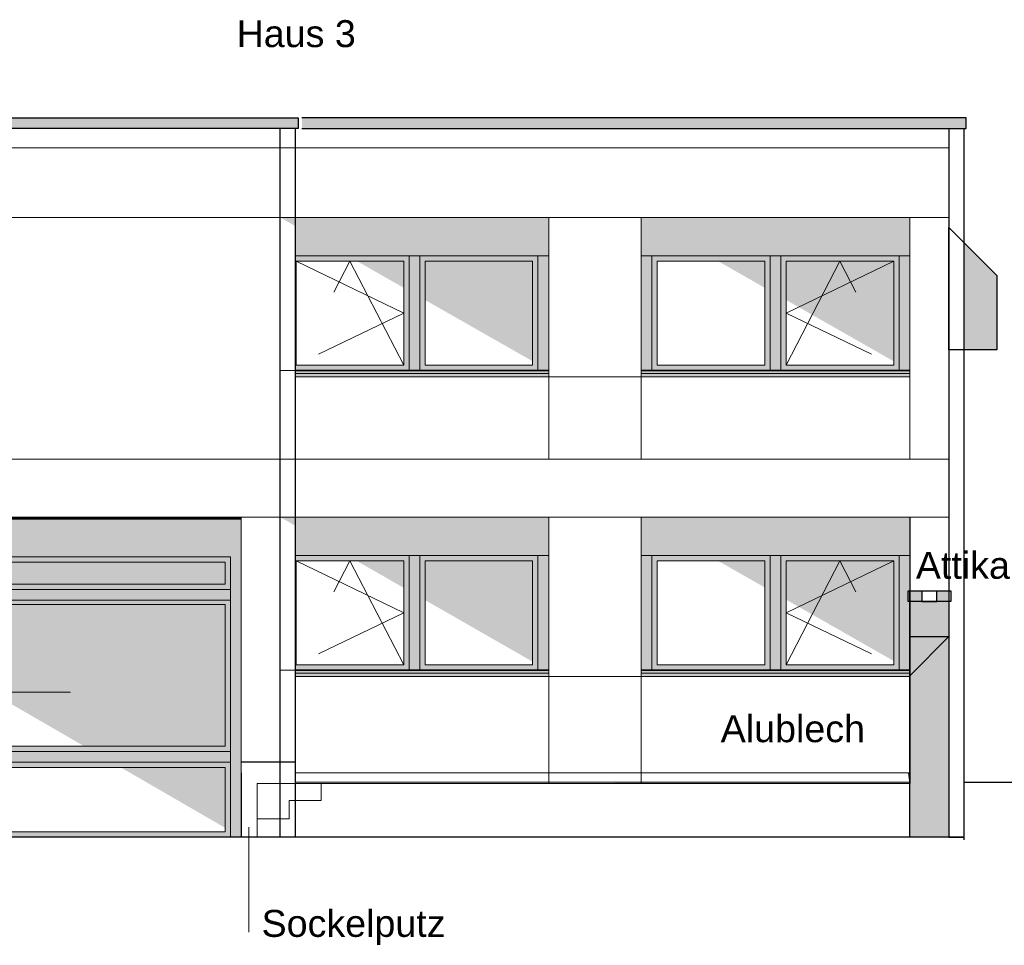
# Model space of a CAD drawing. Header units: metres. Extents: x -8.5 to 47, y -9.6 to 55.9.
# Tile 12 of 13: x 19.1 to 28.3, y 47.2 to 55.9. Entities that reach past the tile are written whole.
import ezdxf

# ---------------------------------------------------------------- set-up
doc = ezdxf.new("R2010")
doc.units = ezdxf.units.M
doc.set_wipeout_variables(frame=1)
doc.linetypes.add('Linienart-2', pattern=[2.999816, 1.999869, -0.999947])
doc.linetypes.add('Linienart-3', pattern=[3.999763, 2.999816, -0.999947])
for name, color, linetype in [('002AA_AA', 109, 'Continuous'), ('003ARCH_A', 7, 'Continuous'), ('003TX_TXT', 7, 'Continuous')]:
    doc.layers.add(name, color=color, linetype=linetype)
doc.layers.add('003SON_SON', color=7, linetype='Continuous', plot=False)
doc.styles.add('ARIAL', font='arial.ttf')
doc.styles.add('Arial (bold)', font='arial.ttf')
doc.styles.add('Arial Narrow', font='arial.ttf')

# ---------------------------------------------------------------- blocks, each defined once
blk = doc.blocks.new('Gruppe-17-1')
at = {"layer": '003ARCH_A', "linetype": 'Continuous', "lineweight": 0}
for points in [[(-11.5228, 26.4079), (-9.0128, 26.4079), (-9.0128, 26.3779), (-11.5228, 26.3779)], [(-11.5228, 26.3779), (-9.0128, 26.3779), (-9.0128, 26.3479), (-11.5228, 26.3479)]]:
    blk.add_hatch(color=252, dxfattribs=at).paths.add_polyline_path(points)
at = {"layer": '003ARCH_A', "color": 7, "linetype": 'Continuous', "lineweight": 18, "flags": 128}
for points in [[(-11.5228, 26.4079), (-9.0128, 26.4079), (-9.0128, 26.3779), (-11.5228, 26.3779)], [(-11.5228, 26.3779), (-9.0128, 26.3779), (-9.0128, 26.3479), (-11.5228, 26.3479)]]:
    blk.add_lwpolyline(points, close=True, dxfattribs=at)
blk = doc.blocks.new('Gruppe-18-1')
at = {"layer": '003ARCH_A', "linetype": 'Continuous', "lineweight": 0}
for points in [[(-11.5228, 26.4079), (-11.5228, 27.8379), (-9.0128, 27.8379), (-9.0128, 26.4079)], [(-10.3178, 27.4779), (-10.2178, 27.4779), (-10.2178, 26.4079), (-10.3178, 26.4079)]]:
    blk.add_hatch(color=252, dxfattribs=at).paths.add_polyline_path(points)
at = {"layer": '003ARCH_A', "color": 7, "linetype": 'Continuous', "lineweight": 13}
for p, q in [((-9.0128, 27.4779), (-11.5228, 27.4779)), ((-11.4228, 26.4579), (-11.4228, 27.4279)), ((-10.3178, 26.4579), (-10.3178, 27.4279)), ((-10.2178, 26.4579), (-10.2178, 27.4279)), ((-9.1128, 26.4579), (-9.1128, 27.4279)), ((-9.0128, 26.4079), (-11.5228, 26.4079))]:
    blk.add_line(p, q, dxfattribs=at)
at = {"layer": '003ARCH_A', "color": 7, "linetype": 'Continuous', "lineweight": 35}
blk.add_line((-11.5228, 26.4079), (-9.0128, 26.4079), dxfattribs=at)
at = {"layer": '003ARCH_A', "color": 7, "linetype": 'Continuous', "lineweight": 18, "flags": 128}
for points in [[(-11.5228, 26.4079), (-11.5228, 27.8379), (-9.0128, 27.8379), (-9.0128, 26.4079)], [(-11.4228, 27.4779), (-10.3178, 27.4779), (-10.3178, 26.4079), (-11.4228, 26.4079)], [(-10.3178, 27.4779), (-10.2178, 27.4779), (-10.2178, 26.4079), (-10.3178, 26.4079)], [(-10.2178, 27.4779), (-9.1128, 27.4779), (-9.1128, 26.4079), (-10.2178, 26.4079)]]:
    blk.add_lwpolyline(points, close=True, dxfattribs=at)
at = {"layer": '003ARCH_A', "color": 7}
blk.add_blockref('Gruppe-17-1', (0, 0), dxfattribs=at)
at = {"color": 255, "linetype": 'Continuous', "lineweight": 18}
for points in [[(-11.3728, 27.4279), (-10.3678, 27.4279), (-10.3678, 26.4579), (-11.3728, 26.4579)], [(-10.1678, 27.4279), (-9.1628, 27.4279), (-9.1628, 26.4579), (-10.1678, 26.4579)]]:
    blk.add_wipeout(points, dxfattribs=at).dxf.layer = '003ARCH_A'
at = {"layer": '003ARCH_A', "color": 7, "linetype": 'Continuous', "lineweight": 18, "flags": 128}
for points in [[(-11.3728, 27.4279), (-10.3678, 27.4279), (-10.3678, 26.4579), (-11.3728, 26.4579)], [(-10.1678, 27.4279), (-9.1628, 27.4279), (-9.1628, 26.4579), (-10.1678, 26.4579)]]:
    blk.add_lwpolyline(points, close=True, dxfattribs=at)
at = {"layer": '003ARCH_A', "color": 7, "linetype": 'Linienart-2', "lineweight": 18, "flags": 128}
blk.add_lwpolyline([(-11.3728, 27.4279), (-10.3678, 26.9429), (-11.3728, 26.4579), (-10.8703, 27.4279), (-10.3678, 26.4579)], dxfattribs=at)
blk = doc.blocks.new('Gruppe-19-1')
at = {"layer": '003ARCH_A', "linetype": 'Continuous', "lineweight": 0}
for points in [[(-11.5228, 23.6079), (-9.0128, 23.6079), (-9.0128, 23.5779), (-11.5228, 23.5779)], [(-11.5228, 23.5779), (-9.0128, 23.5779), (-9.0128, 23.5479), (-11.5228, 23.5479)]]:
    blk.add_hatch(color=252, dxfattribs=at).paths.add_polyline_path(points)
at = {"layer": '003ARCH_A', "color": 7, "linetype": 'Continuous', "lineweight": 18, "flags": 128}
for points in [[(-11.5228, 23.6079), (-9.0128, 23.6079), (-9.0128, 23.5779), (-11.5228, 23.5779)], [(-11.5228, 23.5779), (-9.0128, 23.5779), (-9.0128, 23.5479), (-11.5228, 23.5479)]]:
    blk.add_lwpolyline(points, close=True, dxfattribs=at)
blk = doc.blocks.new('Gruppe-20-1')
at = {"layer": '003ARCH_A', "linetype": 'Continuous', "lineweight": 0}
for points in [[(-11.5228, 23.6079), (-11.5228, 25.0379), (-9.0128, 25.0379), (-9.0128, 23.6079)], [(-10.3178, 24.6779), (-10.2178, 24.6779), (-10.2178, 23.6079), (-10.3178, 23.6079)]]:
    blk.add_hatch(color=252, dxfattribs=at).paths.add_polyline_path(points)
at = {"layer": '003ARCH_A', "color": 7, "linetype": 'Continuous', "lineweight": 13}
for p, q in [((-9.0128, 24.6779), (-11.5228, 24.6779)), ((-11.4228, 23.6579), (-11.4228, 24.6279)), ((-10.3178, 23.6579), (-10.3178, 24.6279)), ((-10.2178, 23.6579), (-10.2178, 24.6279)), ((-9.1128, 23.6579), (-9.1128, 24.6279)), ((-9.0128, 23.6079), (-11.5228, 23.6079))]:
    blk.add_line(p, q, dxfattribs=at)
at = {"layer": '003ARCH_A', "color": 7, "linetype": 'Continuous', "lineweight": 35}
blk.add_line((-11.5228, 23.6079), (-9.0128, 23.6079), dxfattribs=at)
at = {"layer": '003ARCH_A', "color": 7, "linetype": 'Continuous', "lineweight": 18, "flags": 128}
for points in [[(-11.5228, 23.6079), (-11.5228, 25.0379), (-9.0128, 25.0379), (-9.0128, 23.6079)], [(-11.4228, 24.6779), (-10.3178, 24.6779), (-10.3178, 23.6079), (-11.4228, 23.6079)], [(-10.3178, 24.6779), (-10.2178, 24.6779), (-10.2178, 23.6079), (-10.3178, 23.6079)], [(-10.2178, 24.6779), (-9.1128, 24.6779), (-9.1128, 23.6079), (-10.2178, 23.6079)]]:
    blk.add_lwpolyline(points, close=True, dxfattribs=at)
at = {"layer": '003ARCH_A', "color": 7}
blk.add_blockref('Gruppe-19-1', (0, 0), dxfattribs=at)
at = {"color": 255, "linetype": 'Continuous', "lineweight": 18}
for points in [[(-11.3728, 24.6279), (-10.3678, 24.6279), (-10.3678, 23.6579), (-11.3728, 23.6579)], [(-10.1678, 24.6279), (-9.1628, 24.6279), (-9.1628, 23.6579), (-10.1678, 23.6579)]]:
    blk.add_wipeout(points, dxfattribs=at).dxf.layer = '003ARCH_A'
at = {"layer": '003ARCH_A', "color": 7, "linetype": 'Continuous', "lineweight": 18, "flags": 128}
for points in [[(-11.3728, 24.6279), (-10.3678, 24.6279), (-10.3678, 23.6579), (-11.3728, 23.6579)], [(-10.1678, 24.6279), (-9.1628, 24.6279), (-9.1628, 23.6579), (-10.1678, 23.6579)]]:
    blk.add_lwpolyline(points, close=True, dxfattribs=at)
at = {"layer": '003ARCH_A', "color": 7, "linetype": 'Linienart-2', "lineweight": 18, "flags": 128}
blk.add_lwpolyline([(-11.3728, 24.6279), (-10.3678, 24.1429), (-11.3728, 23.6579), (-10.8703, 24.6279), (-10.3678, 23.6579)], dxfattribs=at)
blk = doc.blocks.new('Gruppe-21-1')
at = {"layer": '003ARCH_A', "linetype": 'Continuous', "lineweight": 0}
for points in [[(-17.0228, 22.0479), (-17.0228, 25.0264), (-11.8878, 25.0264), (-11.8878, 22.0479), (-11.9878, 22.0479), (-11.9878, 24.6664), (-16.9228, 24.6664), (-16.9228, 22.0479)], [(-16.9228, 24.6664), (-14.5126, 24.6664), (-14.5126, 24.3618), (-16.9228, 24.3618)], [(-14.5126, 24.6664), (-14.4126, 24.6664), (-14.4126, 22.0479), (-14.5126, 22.0479)], [(-14.4126, 24.6664), (-11.9878, 24.6664), (-11.9878, 22.8479), (-14.4126, 22.8479)], [(-14.4126, 24.6664), (-11.9882, 24.6664), (-11.9882, 24.3618), (-14.4126, 24.3618)], [(-16.9228, 24.3618), (-14.5126, 24.3618), (-14.5126, 24.2618), (-16.9228, 24.2618)], [(-16.9228, 24.2618), (-14.5126, 24.2618), (-14.5126, 22.0479), (-16.9228, 22.0479)], [(-14.4126, 22.8479), (-11.9878, 22.8479), (-11.9878, 22.7479), (-14.4126, 22.7479)], [(-14.4126, 22.7479), (-11.9878, 22.7479), (-11.9878, 22.0479), (-14.4126, 22.0479)]]:
    blk.add_hatch(color=252, dxfattribs=at).paths.add_polyline_path(points)
at = {"layer": '003ARCH_A', "color": 7, "linetype": 'Continuous', "lineweight": 9}
for p, q in [((-11.8878, 22.0479), (-11.8878, 25.0379)), ((-11.8878, 25.0191), (-17.0228, 25.0191)), ((-16.9228, 22.0479), (-16.9228, 25.0191)), ((-14.5126, 22.0479), (-14.5126, 24.6664)), ((-14.4126, 22.8479), (-14.4126, 24.5891)), ((-11.9878, 24.5891), (-11.9878, 22.8479)), ((-11.8878, 22.0479), (-11.8878, 23.1948)), ((-11.9878, 22.8479), (-14.4126, 22.8479)), ((-14.4126, 22.0979), (-14.4126, 22.6979)), ((-11.9878, 22.6979), (-11.9878, 22.0979))]:
    blk.add_line(p, q, dxfattribs=at)
at = {"layer": '003ARCH_A', "color": 7, "linetype": 'Continuous', "lineweight": 13}
for p, q in [((-14.5128, 24.6664), (-17.0228, 24.6664)), ((-16.9228, 23.3052), (-16.9228, 24.6164))]:
    blk.add_line(p, q, dxfattribs=at)
at = {"layer": '003ARCH_A', "color": 7, "linetype": 'Continuous', "lineweight": 18, "flags": 128}
for points in [[(-17.0228, 22.0479), (-17.0228, 25.0264), (-11.8878, 25.0264), (-11.8878, 22.0479), (-11.9878, 22.0479), (-11.9878, 24.6664), (-16.9228, 24.6664), (-16.9228, 22.0479)], [(-16.9228, 24.6664), (-14.5126, 24.6664), (-14.5126, 24.3618), (-16.9228, 24.3618)], [(-14.5126, 24.6664), (-14.4126, 24.6664), (-14.4126, 22.0479), (-14.5126, 22.0479)], [(-14.4126, 24.6664), (-11.9878, 24.6664), (-11.9878, 22.8479), (-14.4126, 22.8479)], [(-14.4126, 24.6664), (-11.9882, 24.6664), (-11.9882, 24.3618), (-14.4126, 24.3618)], [(-16.9228, 24.3618), (-14.5126, 24.3618), (-14.5126, 24.2618), (-16.9228, 24.2618)], [(-16.9228, 24.2618), (-14.5126, 24.2618), (-14.5126, 22.0479), (-16.9228, 22.0479)], [(-14.4126, 22.8479), (-11.9878, 22.8479), (-11.9878, 22.7479), (-14.4126, 22.7479)], [(-14.4126, 22.7479), (-11.9878, 22.7479), (-11.9878, 22.0479), (-14.4126, 22.0479)]]:
    blk.add_lwpolyline(points, close=True, dxfattribs=at)
at = {"color": 255, "linetype": 'Continuous', "lineweight": 18}
for points in [[(-16.8728, 24.6164), (-14.5626, 24.6164), (-14.5626, 24.4118), (-16.8728, 24.4118)], [(-14.3626, 24.6164), (-12.0382, 24.6164), (-12.0382, 24.4118), (-14.3626, 24.4118)], [(-16.8728, 24.2118), (-14.5626, 24.2118), (-14.5626, 22.0979), (-16.8728, 22.0979)], [(-14.3626, 24.2218), (-12.0378, 24.2218), (-12.0378, 22.8979), (-14.3626, 22.8979)], [(-14.3626, 22.6979), (-12.0378, 22.6979), (-12.0378, 22.0979), (-14.3626, 22.0979)]]:
    blk.add_wipeout(points, dxfattribs=at).dxf.layer = '003ARCH_A'
at = {"layer": '003ARCH_A', "linetype": 'Continuous', "lineweight": 0}
for color, points in [(252, [(-14.413, 24.3618), (-11.9882, 24.3618), (-11.9882, 24.2618), (-14.413, 24.2618)]), (7, [(-15.5021, 23.3998), (-15.5051, 23.4006), (-15.5021, 23.4014)]), (7, [(-13.4881, 23.4014), (-13.4851, 23.4006), (-13.4881, 23.3998)])]:
    blk.add_hatch(color=color, dxfattribs=at).paths.add_polyline_path(points)
at = {"layer": '003ARCH_A', "color": 7, "linetype": 'Linienart-3', "lineweight": 18}
blk.add_line((-15.5051, 23.4006), (-13.4851, 23.4006), dxfattribs=at)
at = {"layer": '003ARCH_A', "color": 7, "linetype": 'Continuous', "lineweight": 18, "flags": 128}
for points in [[(-16.8728, 24.6164), (-14.5626, 24.6164), (-14.5626, 24.4118), (-16.8728, 24.4118)], [(-14.3626, 24.6164), (-12.0382, 24.6164), (-12.0382, 24.4118), (-14.3626, 24.4118)], [(-14.413, 24.3618), (-11.9882, 24.3618), (-11.9882, 24.2618), (-14.413, 24.2618)], [(-16.8728, 24.2118), (-14.5626, 24.2118), (-14.5626, 22.0979), (-16.8728, 22.0979)], [(-14.3626, 24.2218), (-12.0378, 24.2218), (-12.0378, 22.8979), (-14.3626, 22.8979)], [(-14.3626, 22.6979), (-12.0378, 22.6979), (-12.0378, 22.0979), (-14.3626, 22.0979)]]:
    blk.add_lwpolyline(points, close=True, dxfattribs=at)
at = {"layer": '003ARCH_A', "color": 7, "linetype": 'Linienart-3', "lineweight": 18, "flags": 128}
blk.add_lwpolyline([(-16.8728, 24.4118), (-15.7177, 24.6164), (-14.5626, 24.4118)], dxfattribs=at)
at = {"layer": '003ARCH_A', "color": 7, "lineweight": 5, "flags": 128}
for points in [[(-15.5021, 23.3998), (-15.5051, 23.4006), (-15.5021, 23.4014)], [(-13.4881, 23.4014), (-13.4851, 23.4006), (-13.4881, 23.3998)]]:
    blk.add_lwpolyline(points, close=True, dxfattribs=at)
blk = doc.blocks.new('Gruppe-26-1')
at = {"layer": '003ARCH_A', "linetype": 'Continuous', "lineweight": 0}
for points in [[(-5.6378, 22.0479), (-5.6378, 24.3479), (-5.5253, 24.3479), (-5.5253, 24.2479), (-5.3853, 24.2479), (-5.3853, 24.3479), (-5.2728, 24.3479), (-5.2728, 22.0479)], [(-5.6378, 23.9206), (-5.2728, 23.9206), (-5.6378, 23.5556)]]:
    blk.add_hatch(color=9, dxfattribs=at).paths.add_polyline_path(points)
at = {"layer": '003ARCH_A', "color": 7, "flags": 128}
for points in [[(-5.6378, 22.0479), (-5.6378, 24.3479), (-5.5253, 24.3479), (-5.5253, 24.2479), (-5.3853, 24.2479), (-5.3853, 24.3479), (-5.2728, 24.3479), (-5.2728, 22.0479)], [(-5.6378, 23.9206), (-5.2728, 23.9206), (-5.6378, 23.5556)]]:
    blk.add_lwpolyline(points, close=True, dxfattribs=at)
blk = doc.blocks.new('Gruppe-36-1')
at = {"layer": '003ARCH_A', "linetype": 'Continuous', "lineweight": 0}
for points in [[(-8.1478, 26.4079), (-5.6378, 26.4079), (-5.6378, 26.3779), (-8.1478, 26.3779)], [(-8.1478, 26.3779), (-5.6378, 26.3779), (-5.6378, 26.3479), (-8.1478, 26.3479)]]:
    blk.add_hatch(color=252, dxfattribs=at).paths.add_polyline_path(points)
at = {"layer": '003ARCH_A', "color": 7, "linetype": 'Continuous', "lineweight": 18, "flags": 128}
for points in [[(-8.1478, 26.4079), (-5.6378, 26.4079), (-5.6378, 26.3779), (-8.1478, 26.3779)], [(-8.1478, 26.3779), (-5.6378, 26.3779), (-5.6378, 26.3479), (-8.1478, 26.3479)]]:
    blk.add_lwpolyline(points, close=True, dxfattribs=at)
blk = doc.blocks.new('Gruppe-37-1')
at = {"layer": '003ARCH_A', "linetype": 'Continuous', "lineweight": 0}
for points in [[(-5.6378, 26.4079), (-5.6378, 27.8379), (-8.1478, 27.8379), (-8.1478, 26.4079)], [(-6.9428, 27.4779), (-6.8428, 27.4779), (-6.8428, 26.4079), (-6.9428, 26.4079)]]:
    blk.add_hatch(color=252, dxfattribs=at).paths.add_polyline_path(points)
at = {"layer": '003ARCH_A', "color": 7, "linetype": 'Continuous', "lineweight": 13}
for p, q in [((-8.1478, 27.4779), (-5.6378, 27.4779)), ((-8.0478, 26.4579), (-8.0478, 27.4279)), ((-6.9428, 26.4579), (-6.9428, 27.4279)), ((-6.8428, 26.4579), (-6.8428, 27.4279)), ((-5.7378, 26.4579), (-5.7378, 27.4279)), ((-8.1478, 26.4079), (-5.6378, 26.4079))]:
    blk.add_line(p, q, dxfattribs=at)
at = {"layer": '003ARCH_A', "color": 7, "linetype": 'Continuous', "lineweight": 35}
blk.add_line((-5.6378, 26.4079), (-8.1478, 26.4079), dxfattribs=at)
at = {"layer": '003ARCH_A', "color": 7, "linetype": 'Continuous', "lineweight": 18, "flags": 128}
for points in [[(-5.6378, 26.4079), (-5.6378, 27.8379), (-8.1478, 27.8379), (-8.1478, 26.4079)], [(-8.0478, 27.4779), (-6.9428, 27.4779), (-6.9428, 26.4079), (-8.0478, 26.4079)], [(-6.9428, 27.4779), (-6.8428, 27.4779), (-6.8428, 26.4079), (-6.9428, 26.4079)], [(-6.8428, 27.4779), (-5.7378, 27.4779), (-5.7378, 26.4079), (-6.8428, 26.4079)]]:
    blk.add_lwpolyline(points, close=True, dxfattribs=at)
at = {"layer": '003ARCH_A', "color": 7}
blk.add_blockref('Gruppe-36-1', (0, 0), dxfattribs=at)
at = {"color": 255, "linetype": 'Continuous', "lineweight": 18}
for points in [[(-7.9978, 27.4279), (-6.9928, 27.4279), (-6.9928, 26.4579), (-7.9978, 26.4579)], [(-6.7928, 27.4279), (-5.7878, 27.4279), (-5.7878, 26.4579), (-6.7928, 26.4579)]]:
    blk.add_wipeout(points, dxfattribs=at).dxf.layer = '003ARCH_A'
at = {"layer": '003ARCH_A', "color": 7, "linetype": 'Continuous', "lineweight": 18, "flags": 128}
for points in [[(-7.9978, 27.4279), (-6.9928, 27.4279), (-6.9928, 26.4579), (-7.9978, 26.4579)], [(-6.7928, 27.4279), (-5.7878, 27.4279), (-5.7878, 26.4579), (-6.7928, 26.4579)]]:
    blk.add_lwpolyline(points, close=True, dxfattribs=at)
at = {"layer": '003ARCH_A', "color": 7, "linetype": 'Linienart-2', "lineweight": 18, "flags": 128}
blk.add_lwpolyline([(-5.7878, 27.4279), (-6.7928, 26.9429), (-5.7878, 26.4579), (-6.2903, 27.4279), (-6.7928, 26.4579)], dxfattribs=at)
blk = doc.blocks.new('Gruppe-38-1')
at = {"layer": '003ARCH_A', "linetype": 'Continuous', "lineweight": 0}
for points in [[(-8.1478, 23.6079), (-5.6378, 23.6079), (-5.6378, 23.5779), (-8.1478, 23.5779)], [(-8.1478, 23.5779), (-5.6378, 23.5779), (-5.6378, 23.5479), (-8.1478, 23.5479)]]:
    blk.add_hatch(color=252, dxfattribs=at).paths.add_polyline_path(points)
at = {"layer": '003ARCH_A', "color": 7, "linetype": 'Continuous', "lineweight": 18, "flags": 128}
for points in [[(-8.1478, 23.6079), (-5.6378, 23.6079), (-5.6378, 23.5779), (-8.1478, 23.5779)], [(-8.1478, 23.5779), (-5.6378, 23.5779), (-5.6378, 23.5479), (-8.1478, 23.5479)]]:
    blk.add_lwpolyline(points, close=True, dxfattribs=at)
blk = doc.blocks.new('Gruppe-39-1')
at = {"layer": '003ARCH_A', "linetype": 'Continuous', "lineweight": 0}
for points in [[(-5.6378, 23.6079), (-5.6378, 25.0379), (-8.1478, 25.0379), (-8.1478, 23.6079)], [(-6.9428, 24.6779), (-6.8428, 24.6779), (-6.8428, 23.6079), (-6.9428, 23.6079)]]:
    blk.add_hatch(color=252, dxfattribs=at).paths.add_polyline_path(points)
at = {"layer": '003ARCH_A', "color": 7, "linetype": 'Continuous', "lineweight": 13}
for p, q in [((-8.1478, 24.6779), (-5.6378, 24.6779)), ((-8.0478, 23.6579), (-8.0478, 24.6279)), ((-6.9428, 23.6579), (-6.9428, 24.6279)), ((-6.8428, 23.6579), (-6.8428, 24.6279)), ((-5.7378, 23.6579), (-5.7378, 24.6279)), ((-8.1478, 23.6079), (-5.6378, 23.6079))]:
    blk.add_line(p, q, dxfattribs=at)
at = {"layer": '003ARCH_A', "color": 7, "linetype": 'Continuous', "lineweight": 35}
blk.add_line((-5.6378, 23.6079), (-8.1478, 23.6079), dxfattribs=at)
at = {"layer": '003ARCH_A', "color": 7, "linetype": 'Continuous', "lineweight": 18, "flags": 128}
for points in [[(-5.6378, 23.6079), (-5.6378, 25.0379), (-8.1478, 25.0379), (-8.1478, 23.6079)], [(-8.0478, 24.6779), (-6.9428, 24.6779), (-6.9428, 23.6079), (-8.0478, 23.6079)], [(-6.9428, 24.6779), (-6.8428, 24.6779), (-6.8428, 23.6079), (-6.9428, 23.6079)], [(-6.8428, 24.6779), (-5.7378, 24.6779), (-5.7378, 23.6079), (-6.8428, 23.6079)]]:
    blk.add_lwpolyline(points, close=True, dxfattribs=at)
at = {"layer": '003ARCH_A', "color": 7}
blk.add_blockref('Gruppe-38-1', (0, 0), dxfattribs=at)
at = {"color": 255, "linetype": 'Continuous', "lineweight": 18}
for points in [[(-7.9978, 24.6279), (-6.9928, 24.6279), (-6.9928, 23.6579), (-7.9978, 23.6579)], [(-6.7928, 24.6279), (-5.7878, 24.6279), (-5.7878, 23.6579), (-6.7928, 23.6579)]]:
    blk.add_wipeout(points, dxfattribs=at).dxf.layer = '003ARCH_A'
at = {"layer": '003ARCH_A', "color": 7, "linetype": 'Continuous', "lineweight": 18, "flags": 128}
for points in [[(-7.9978, 24.6279), (-6.9928, 24.6279), (-6.9928, 23.6579), (-7.9978, 23.6579)], [(-6.7928, 24.6279), (-5.7878, 24.6279), (-5.7878, 23.6579), (-6.7928, 23.6579)]]:
    blk.add_lwpolyline(points, close=True, dxfattribs=at)
at = {"layer": '003ARCH_A', "color": 7, "linetype": 'Linienart-2', "lineweight": 18, "flags": 128}
blk.add_lwpolyline([(-5.7878, 24.6279), (-6.7928, 24.1429), (-5.7878, 23.6579), (-6.2903, 24.6279), (-6.7928, 23.6579)], dxfattribs=at)

msp = doc.modelspace()

# ---------------------------------------------------------------- hatches: boundary and pattern name
at = {"layer": '003ARCH_A', "linetype": 'Continuous', "lineweight": 0}
for points in [[(15.5041, 54.9607), (21.7141, 54.9607), (21.7141, 54.8607), (15.5041, 54.8607)], [(21.7477, 54.8607), (27.9577, 54.8607), (27.9577, 54.9607), (21.7477, 54.9607)], [(15.6791, 54.6807), (27.7941, 54.6807), (27.7941, 54.0307), (15.6791, 54.0307)], [(24.0541, 54.0307), (24.9191, 54.0307), (24.9191, 52.5407), (24.0541, 52.5407)], [(27.7941, 53.9365), (28.2441, 53.4865), (28.2441, 52.7924), (27.7941, 52.7924)], [(21.5441, 52.6007), (24.0541, 52.6007), (24.0541, 51.7707), (21.5441, 51.7707)], [(24.9191, 52.6007), (27.4291, 52.6007), (27.4291, 51.7707), (24.9191, 51.7707)], [(16.0441, 51.7707), (27.7941, 51.7707), (27.7941, 51.2307), (16.0441, 51.2307)], [(24.0541, 51.2307), (24.9191, 51.2307), (24.9191, 49.7407), (24.0541, 49.7407)], [(27.4137, 50.5407), (27.8137, 50.5407), (27.8137, 50.4407), (27.4137, 50.4407)], [(21.5441, 49.8007), (24.0541, 49.8007), (24.0541, 48.7407), (21.5441, 48.7407)], [(24.9191, 49.8007), (27.4291, 49.8007), (27.4291, 48.7407), (24.9191, 48.7407)], [(21.6841, 49.7407), (27.4291, 49.7407), (27.4291, 48.7546), (21.6841, 48.7546)], [(27.4291, 48.7407), (21.3291, 48.7407), (21.3291, 48.2407), (21.1825, 48.2407), (21.1825, 48.8407), (21.1791, 48.8407), (21.1791, 48.9407), (21.6841, 48.9407), (21.6841, 48.8407), (27.4187, 48.8407)]]:
    msp.add_hatch(color=254, dxfattribs=at).paths.add_polyline_path(points)

# ---------------------------------------------------------------- texts
at = {"layer": '003TX_TXT', "color": 7, "char_height": 0.25172, "attachment_point": 1}
for s, insert, line_spacing_factor, style in [('Haus 3', (21.1372, 55.8731), 0.970891, 'Arial (bold)'), ('Sockelputz', (21.3703, 47.5597), 0.968358, 'Arial Narrow')]:
    msp.add_mtext(s, dxfattribs=dict(at, insert=insert, line_spacing_factor=line_spacing_factor, style=style))

# ---------------------------------------------------------------- next in the draw order: wipeouts: each hides what was drawn before it
at = {"color": 254, "linetype": 'Continuous', "lineweight": 5}
msp.add_wipeout([(21.6841, 54.8607), (27.9341, 54.8607), (27.9341, 48.7546), (24.6667, 48.7546), (24.6667, 48.5833), (24.3667, 48.5833), (24.3667, 48.412), (24.0667, 48.412), (24.0667, 48.2407), (21.6841, 48.2407)], dxfattribs=at).dxf.layer = '003ARCH_A'

# ---------------------------------------------------------------- next in the draw order: linework, layer by layer
at = {"layer": '002AA_AA', "color": 7}
msp.add_line((27.9341, 48.7546), (30.0541, 48.7546), dxfattribs=at)
at = {"layer": '003ARCH_A', "color": 7}
for p, q in [((27.7941, 54.8607), (27.7941, 48.7207)), ((27.9341, 54.8607), (27.9341, 48.2134)), ((27.4291, 51.2307), (27.4291, 48.7407)), ((27.7941, 48.2407), (27.9341, 48.2407))]:
    msp.add_line(p, q, dxfattribs=at)
at = {"layer": '003ARCH_A', "color": 7, "linetype": 'Linienart-2', "lineweight": 18}
msp.add_line((21.9287, 48.7428), (21.9291, 48.5833), dxfattribs=at)
at = {"layer": '003ARCH_A', "color": 254, "flags": 128}
msp.add_lwpolyline([(21.7477, 54.8607), (27.9577, 54.8607), (27.9577, 54.9607), (21.7477, 54.9607)], dxfattribs=at)
msp.add_lwpolyline([(27.7941, 53.9365), (28.2441, 53.4865), (28.2441, 52.7924), (27.7941, 52.7924)], close=True, dxfattribs=at)
at = {"layer": '003ARCH_A', "color": 254, "linetype": 'Continuous', "lineweight": 18, "flags": 128}
for points in [[(24.9191, 52.6007), (27.4291, 52.6007), (27.4291, 51.7707), (24.9191, 51.7707)], [(24.9191, 49.8007), (27.4291, 49.8007), (27.4291, 48.7407), (24.9191, 48.7407)]]:
    msp.add_lwpolyline(points, close=True, dxfattribs=at)

# ---------------------------------------------------------------- next in the draw order: block references
at = {"layer": '003ARCH_A', "color": 7}
for name in ['Gruppe-18-1', 'Gruppe-20-1']:
    msp.add_blockref(name, (33.0669, 26.1927), dxfattribs=at)
at = {"layer": '003ARCH_A', "color": 254}
msp.add_blockref('Gruppe-26-1', (33.0669, 26.1927), dxfattribs=at)

# ---------------------------------------------------------------- next in the draw order: texts
at = {"layer": '003TX_TXT', "color": 7, "char_height": 0.25172, "attachment_point": 1}
for s, insert, line_spacing_factor, style in [('Attika', (27.4863, 50.9055), 0.970891, 'ARIAL'), ('Alublech', (25.662, 49.379), 0.968358, 'Arial Narrow')]:
    msp.add_mtext(s, dxfattribs=dict(at, insert=insert, line_spacing_factor=line_spacing_factor, style=style))

# ---------------------------------------------------------------- next in the draw order: wipeouts: each hides what was drawn before it
at = {"color": 254, "linetype": 'Continuous', "lineweight": 5}
msp.add_wipeout([(15.5391, 54.1925), (15.5391, 54.8607), (21.6841, 54.8607), (21.6841, 48.2407), (16.1841, 48.2407), (16.1841, 54.0897), (16.2141, 54.0897), (16.2141, 54.1925)], dxfattribs=at).dxf.layer = '003ARCH_A'

# ---------------------------------------------------------------- next in the draw order: linework, layer by layer
at = {"layer": '002AA_AA', "color": 7}
msp.add_line((27.9341, 48.2407), (21.5441, 48.2407), dxfattribs=at)
at = {"layer": '003ARCH_A', "color": 7}
for p, q in [((21.5441, 48.2407), (21.5441, 54.8607)), ((21.6841, 54.8607), (21.6841, 48.2407))]:
    msp.add_line(p, q, dxfattribs=at)
at = {"layer": '003ARCH_A', "color": 7, "linetype": 'Linienart-2', "lineweight": 18}
for p, q in [((21.6291, 48.5833), (21.6291, 48.412)), ((21.9291, 48.5833), (21.6291, 48.5833)), ((21.3291, 48.412), (21.3291, 48.2407)), ((21.6291, 48.412), (21.3291, 48.412))]:
    msp.add_line(p, q, dxfattribs=at)
at = {"layer": '003ARCH_A', "color": 254, "flags": 128}
msp.add_lwpolyline([(15.5041, 54.9607), (21.7141, 54.9607), (21.7141, 54.8607), (15.5041, 54.8607)], close=True, dxfattribs=at)
at = {"layer": '003ARCH_A', "color": 254, "linetype": 'Continuous', "lineweight": 9, "flags": 128}
msp.add_lwpolyline([(15.6791, 54.6807), (27.7941, 54.6807), (27.7941, 54.0307), (15.6791, 54.0307)], close=True, dxfattribs=at)
at = {"layer": '003ARCH_A', "color": 254, "linetype": 'Continuous', "lineweight": 18, "flags": 128}
for points in [[(21.5441, 52.6007), (24.0541, 52.6007), (24.0541, 51.7707), (21.5441, 51.7707)], [(21.5441, 49.8007), (24.0541, 49.8007), (24.0541, 48.7407), (21.5441, 48.7407)]]:
    msp.add_lwpolyline(points, close=True, dxfattribs=at)
at = {"layer": '003SON_SON', "color": 251, "linetype": 'Continuous'}
for points in [[(21.5441, 54.0307), (24.0541, 54.0307), (24.0541, 52.6007)], [(21.5441, 51.2307), (24.0541, 51.2307), (24.0541, 49.7934)]]:
    msp.add_solid(points, dxfattribs=at)
at = {"layer": '003TX_TXT', "color": 7, "linetype": 'Continuous', "lineweight": 18}
msp.add_line((21.2513, 47.3532), (21.2513, 48.3334), dxfattribs=at)

# ---------------------------------------------------------------- next in the draw order: block references
at = {"layer": '003ARCH_A', "color": 7}
msp.add_blockref('Gruppe-21-1', (33.0669, 26.1927), dxfattribs=at)

# ---------------------------------------------------------------- next in the draw order: linework, layer by layer
at = {"layer": '002AA_AA', "color": 7}
msp.add_line((21.5441, 48.2407), (16.0441, 48.2407), dxfattribs=at)
at = {"layer": '003ARCH_A', "color": 7}
msp.add_line((21.6841, 48.9407), (21.1791, 48.9407), dxfattribs=at)
at = {"layer": '003ARCH_A', "color": 254, "linetype": 'Continuous', "lineweight": 9, "flags": 128}
msp.add_lwpolyline([(16.0441, 51.7707), (27.7941, 51.7707), (27.7941, 51.2307), (16.0441, 51.2307)], close=True, dxfattribs=at)
at = {"layer": '003ARCH_A', "color": 254, "linetype": 'Continuous', "lineweight": 18, "flags": 128}
msp.add_lwpolyline([(27.4291, 48.7407), (21.3291, 48.7407), (21.3291, 48.2407), (21.1825, 48.2407), (21.1825, 48.8407), (21.1791, 48.8407), (21.1791, 48.9407), (21.6841, 48.9407), (21.6841, 48.8407), (27.4187, 48.8407)], close=True, dxfattribs=at)
at = {"layer": '003SON_SON', "color": 251, "linetype": 'Continuous'}
msp.add_solid([(16.0441, 51.2118), (21.1791, 51.2118), (21.1791, 48.2407)], dxfattribs=at)

# ---------------------------------------------------------------- next in the draw order: block references
at = {"layer": '003ARCH_A', "color": 7}
msp.add_blockref('Gruppe-37-1', (33.0669, 26.1927), dxfattribs=at)

# ---------------------------------------------------------------- next in the draw order: linework, layer by layer
at = {"layer": '003ARCH_A', "color": 254, "linetype": 'Continuous', "lineweight": 18, "flags": 128}
msp.add_lwpolyline([(24.0541, 54.0307), (24.9191, 54.0307), (24.9191, 52.5407), (24.0541, 52.5407)], close=True, dxfattribs=at)
at = {"layer": '003SON_SON', "color": 251, "linetype": 'Continuous'}
msp.add_solid([(24.9191, 54.0307), (27.4291, 54.0307), (27.4291, 52.6007)], dxfattribs=at)

# ---------------------------------------------------------------- next in the draw order: block references
at = {"layer": '003ARCH_A', "color": 7}
msp.add_blockref('Gruppe-39-1', (33.0669, 26.1927), dxfattribs=at)

# ---------------------------------------------------------------- next in the draw order: linework, layer by layer
at = {"layer": '003ARCH_A', "color": 254, "linetype": 'Continuous', "lineweight": 18, "flags": 128}
for points in [[(24.0541, 51.2307), (24.9191, 51.2307), (24.9191, 49.7407), (24.0541, 49.7407)], [(21.6841, 49.7407), (27.4291, 49.7407), (27.4291, 48.7546), (21.6841, 48.7546)]]:
    msp.add_lwpolyline(points, close=True, dxfattribs=at)
at = {"layer": '003ARCH_A', "color": 254, "flags": 128}
msp.add_lwpolyline([(27.4137, 50.5407), (27.8137, 50.5407), (27.8137, 50.4407), (27.4137, 50.4407)], close=True, dxfattribs=at)
at = {"layer": '003SON_SON', "color": 251, "linetype": 'Continuous'}
msp.add_solid([(24.9191, 51.2307), (27.4291, 51.2307), (27.4291, 49.8007)], dxfattribs=at)

doc.saveas('drawing.dxf')
